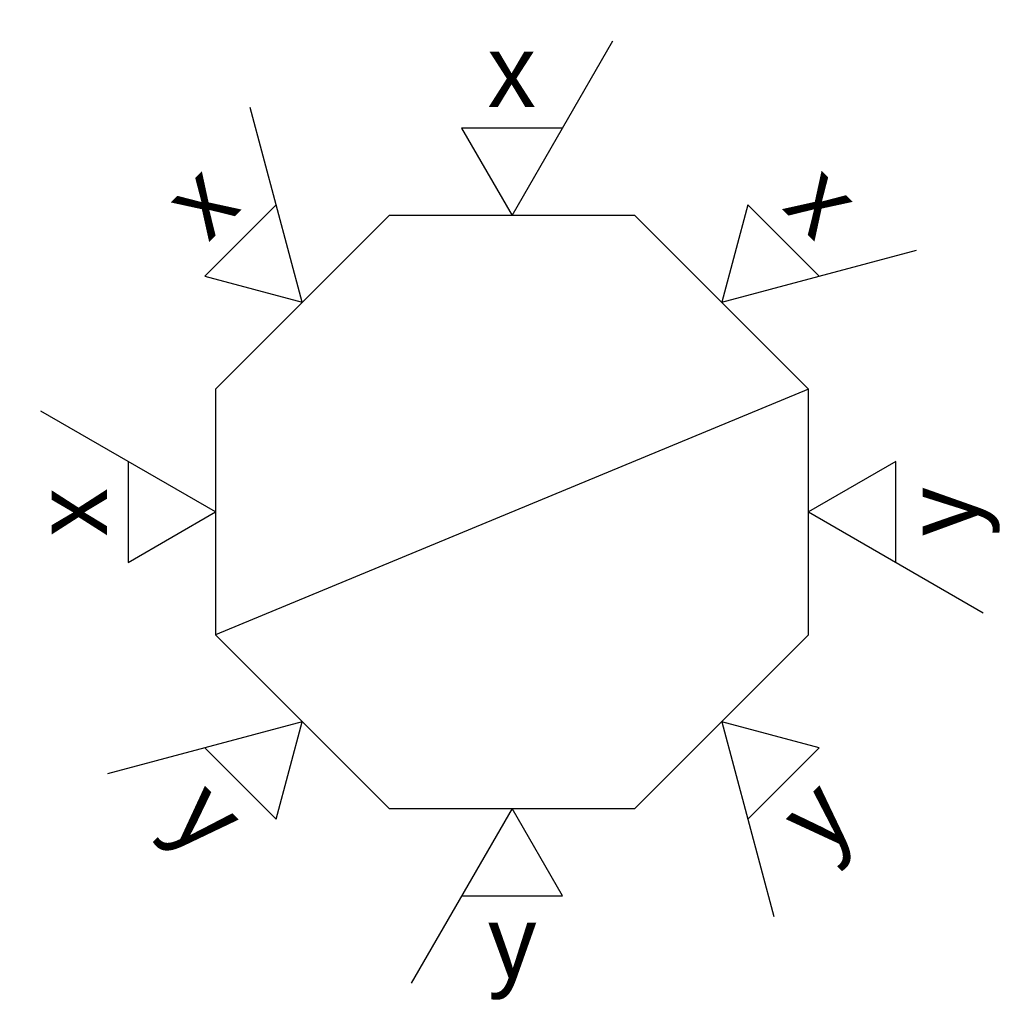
# Model space of a CAD drawing. Header units: millimetres. Extents: x 50 to 421, y 110 to 513.
# Tile 4 of 4: x 294 to 328, y 479 to 513. Entities that reach past the tile are written whole.
import ezdxf

# ---------------------------------------------------------------- set-up
doc = ezdxf.new("R2010")
doc.units = ezdxf.units.MM
doc.header["$LTSCALE"] = 0.25
doc.layers.add('가는선', color=1, linetype='Continuous', lineweight=25)
doc.layers.add('문자', color=2, linetype='Continuous')
doc.styles.add('7', font='txt')

msp = doc.modelspace()

# ---------------------------------------------------------------- linework, layer by layer
at = {"layer": '가는선'}
for p, q in [((310.7753, 506.2758), (314.2753, 512.3379)), ((303.4932, 503.2594), (301.6815, 510.0209)), ((312.5253, 509.3068), (309.0253, 509.3068)), ((309.0253, 509.3068), (310.7753, 506.2758)), ((302.5874, 506.6402), (300.1125, 504.1653)), ((318.9632, 506.6402), (318.0573, 503.2594)), ((321.4381, 504.1653), (318.9632, 506.6402)), ((318.0573, 503.2594), (324.8188, 505.0712)), ((300.1125, 504.1653), (303.4932, 503.2594)), ((321.0736, 500.2431), (300.4769, 491.7117)), ((300.4769, 495.9774), (294.4147, 499.4774)), ((297.4458, 497.7274), (297.4458, 494.2274)), ((324.1047, 497.7274), (321.0736, 495.9774)), ((324.1047, 494.2274), (324.1047, 497.7274)), ((297.4458, 494.2274), (300.4769, 495.9774)), ((321.0736, 495.9774), (327.1358, 492.4774)), ((303.4932, 488.6954), (296.7318, 486.8836)), ((302.5874, 485.3146), (303.4932, 488.6954)), ((321.4381, 487.7895), (318.0573, 488.6954)), ((318.0573, 488.6954), (319.8691, 481.9339)), ((300.1125, 487.7895), (302.5874, 485.3146)), ((318.9632, 485.3146), (321.4381, 487.7895)), ((310.7753, 485.679), (307.2753, 479.6169)), ((312.5253, 482.6479), (310.7753, 485.679)), ((309.0253, 482.6479), (312.5253, 482.6479))]:
    msp.add_line(p, q, dxfattribs=at)
msp.add_lwpolyline([(306.5096, 485.679), (315.041, 485.679), (321.0736, 491.7117), (321.0736, 500.2431), (315.041, 506.2758), (306.5096, 506.2758), (300.4769, 500.2431), (300.4769, 491.7117)], close=True, dxfattribs=at)

# ---------------------------------------------------------------- next in the draw order: wipeouts: each hides what was drawn before it
for points in [[(309.5339, 509.509), (311.9953, 509.509), (311.9953, 513.0756), (309.5339, 513.0756)], [(300.3291, 504.6679), (302.0696, 506.4084), (299.5477, 508.9303), (297.8072, 507.1899)], [(319.4658, 506.4235), (321.2063, 504.6831), (323.7282, 507.205), (321.9877, 508.9455)], [(327.8735, 494.7574), (327.8735, 497.2188), (324.3069, 497.2188), (324.3069, 494.7574)], [(297.2436, 494.736), (297.2436, 497.1974), (293.6771, 497.1974), (293.6771, 494.736)], [(297.8224, 484.7498), (299.5628, 483.0093), (302.0848, 485.5313), (300.3443, 487.2717)], [(322.0029, 483.0245), (323.7434, 484.7649), (321.2214, 487.2869), (319.481, 485.5464)], [(309.5553, 478.8792), (312.0167, 478.8792), (312.0167, 482.4457), (309.5553, 482.4457)]]:
    msp.add_wipeout(points).dxf.layer = '문자'

# ---------------------------------------------------------------- next in the draw order: texts
at = {"layer": '문자', "char_height": 2.5, "width": 5.343392, "attachment_point": 5, "style": '7'}
for s, insert in [('x', (310.7646, 511.2923)), ('y', (310.786, 480.6624))]:
    msp.add_mtext(s, dxfattribs=dict(at, insert=insert))
for s, insert, rotation in [('x', (299.9384, 506.7991), 45), ('x', (321.597, 506.8143), 315), ('x', (295.4603, 495.9667), 90), ('y', (326.0902, 495.9881), 90), ('y', (299.9536, 485.1405), 315), ('y', (321.6122, 485.1557), 45)]:
    msp.add_mtext(s, dxfattribs=dict(at, insert=insert, rotation=rotation))

doc.saveas('drawing.dxf')
